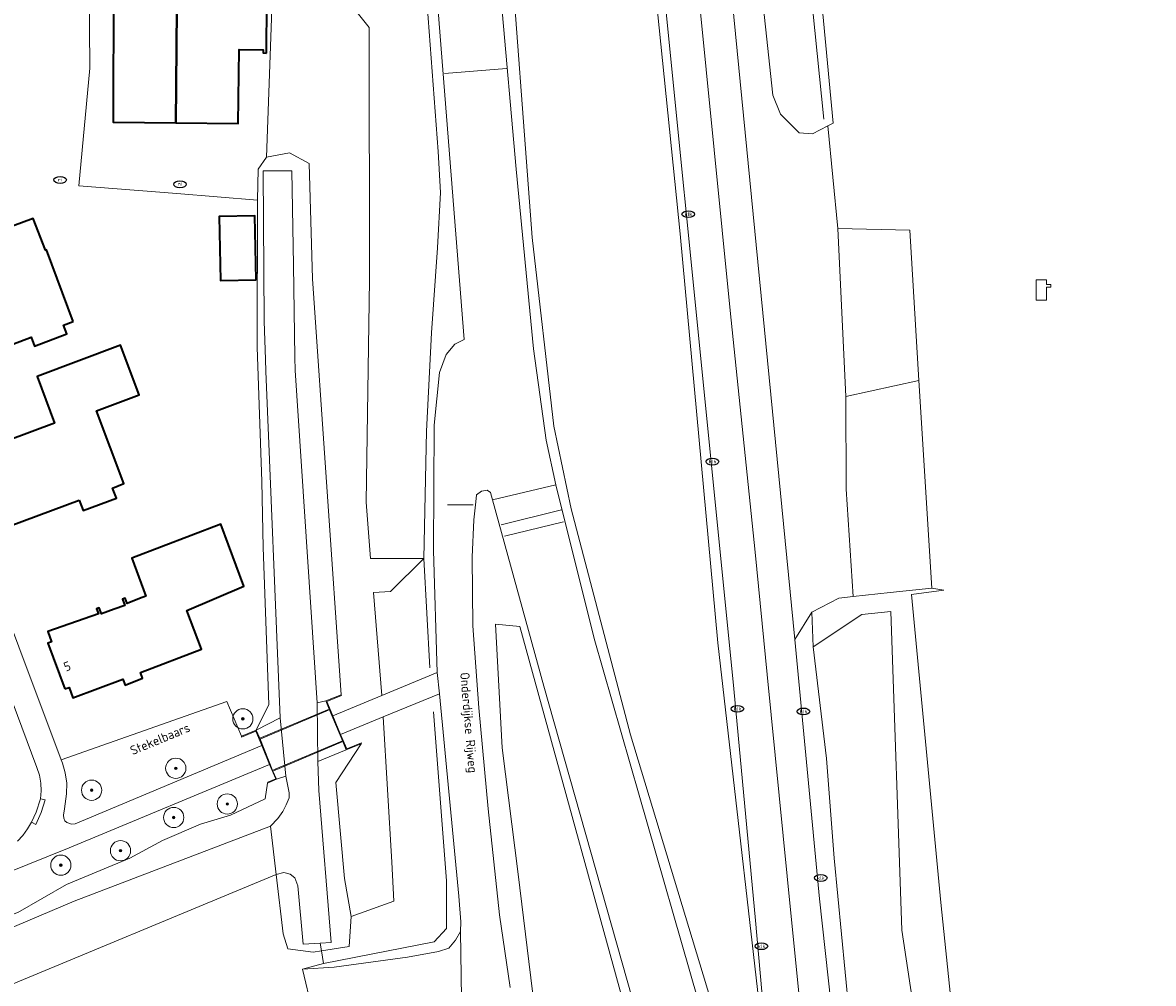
# Model space of a CAD drawing. Header units: metres. Extents: x 103671 to 105190, y 427150 to 429171.
# Tile 138 of 256: x 104755 to 104867, y 427315 to 427410. Entities that reach past the tile are written whole.
import ezdxf
from ezdxf.enums import TextEntityAlignment as Align

# ---------------------------------------------------------------- set-up
doc = ezdxf.new("R2010")
doc.units = ezdxf.units.M
for name, color, linetype, lineweight in [('B-WE-GR-BOOM-S', 253, 'Continuous', 25), ('B-WE-IE-MEUBILAIR-S', 253, 'Continuous', 25), ('B-WE-IE-TERREINAFSCHEIDING_KUNSTMATIG_HEKWERK-G', 253, 'IE-TERREINAFSCHEIDING_KUNSTMATIG-SO', 18), ('B-WE-IE-TERREINAFSCHEIDING_KUNSTMATIG_HEKWERK_RASTER-G', 253, 'IE-TERREINAFSCHEIDING_KUNSTMATIG-SO', 18), ('B-WE-IE-TERREINAFSCHEIDING_KUNSTMATIG_MUUR-GV', 253, 'Continuous', 18), ('B-WE-KL-WATER-S', 253, 'Continuous', 25), ('B-WE-KW-KUNSTWERK_DEK-GV', 253, 'Continuous', 18), ('B-WE-OG-BEBOUWING-GV', 253, 'Continuous', 35), ('B-WE-OG-BEBOUWING-T18', 7, 'Continuous', 18), ('B-WE-OG-TERREIN_BEGROEID-GV', 253, 'Continuous', 18), ('B-WE-OG-TERREIN_ERF-GV', 253, 'Continuous', 18), ('B-WE-OG-TERREIN_OEVER-GV', 253, 'Continuous', 18), ('B-WE-OG-TOPOGRAFIE-T18', 7, 'Continuous', 18), ('B-WE-OG-WATER_SLOOT-GV', 253, 'Continuous', 18), ('B-WE-OG-WEG-GV', 253, 'Continuous', 18), ('B-WE-VH-GESLOTENVERHARDING_ASFALT-GV', 253, 'Continuous', 18), ('B-WE-VH-ONVERHARD-GV', 253, 'Continuous', 18), ('B-WE-VH-OPENVERHARDING-GV', 253, 'Continuous', 18), ('B-WE-VH-OPENVERHARDING_BETONELEMENT-GV', 253, 'Continuous', 18), ('B-WE-VH-OPENVERHARDING_BETONSTRAATSTEEN-GV', 253, 'Continuous', 18), ('B-WE-VW-MARKERING_PICTOGRAM-G', 253, 'Continuous', 18)]:
    doc.layers.add(name, color=color, linetype=linetype, lineweight=lineweight)
doc.styles.add('NLCS-ISO', font='NLCS-ISO.ttf')
doc.styles.add('NLCS-ISO-M500-T18', font='NLCS-ISO.ttf', dxfattribs={"height": 0.9})
doc.linetypes.add('IE-TERREINAFSCHEIDING_KUNSTMATIG-SO', pattern='A,4,[82,NLCS.SHX,S=0.75,R=90,X=0,Y=0],4,-2', length=10)

# ---------------------------------------------------------------- blocks, each defined once
blk = doc.blocks.new('SKL-WATER_POMP-SO')
at = {"color": 0, "linetype": 'ByBlock', "lineweight": 18}
blk.add_lwpolyline([(1, 1.09), (1, 2), (-1, 2), (-1, -2), (1, -2), (1, 0.57), (1.85, 0.57), (1.85, 1.09)], close=True, dxfattribs=at)
blk = doc.blocks.new('SIE-MEUBILAIR_PUT_KOLK-SO')
blk.add_ellipse((0, 0), major_axis=(1.25, 0), ratio=0.54)
at = {"style": 'NLCS-ISO'}
blk.add_text('klk', height=0.75, dxfattribs=at).set_placement((0.03, 0), align=Align.MIDDLE_CENTER)
blk = doc.blocks.new('SIE-MEUBILAIR_PUT_RIOOLPUT-SO')
blk.add_ellipse((0, 0), major_axis=(1.25, 0), ratio=0.54)
at = {"style": 'NLCS-ISO'}
blk.add_text('ri', height=0.75, dxfattribs=at).set_placement((-0.04, 0.07), align=Align.MIDDLE_CENTER)
blk = doc.blocks.new('SGR-BOOM_GBKN-SO')
at = {"linetype": 'ByBlock', "lineweight": 18}
h = blk.add_hatch(color=0, dxfattribs=at)
h.dxf.hatch_style = 1
edge = h.paths.add_edge_path()
edge.add_arc((0, 0), 0.25, 0, 360)
at = {"color": 0, "linetype": 'ByBlock', "lineweight": 18}
for radius in [2, 0.25]:
    blk.add_circle((0, 0), radius, dxfattribs=at)
at = {"color": 0, "linetype": 'ByBlock', "lineweight": 18, "style": 'NLCS-ISO'}
blk.add_attdef('SOORT', (2.5, 0), '', height=1.5, dxfattribs=at)

msp = doc.modelspace()

# ---------------------------------------------------------------- linework, layer by layer
at = {"layer": 'B-WE-IE-TERREINAFSCHEIDING_KUNSTMATIG_HEKWERK-G', "flags": 128}
for points in [[(104834.149, 427400.123), (104829.966, 427441.328)], [(104866.213, 427236.293), (104861.685, 427246.834), (104854.961, 427266.044), (104850.955, 427281.988), (104847.809, 427302.436), (104845.693, 427322.792), (104842.821, 427353.178), (104846.006, 427353.63)], [(104778.539, 427338.933), (104785.206, 427341.752)], [(104779.775, 427335.869), (104786.531, 427338.699)]]:
    msp.add_lwpolyline(points, dxfattribs=at)
at = {"layer": 'B-WE-IE-TERREINAFSCHEIDING_KUNSTMATIG_HEKWERK_RASTER-G', "flags": 128}
for points in [[(104819.947, 427388.795), (104815.619, 427431.437)], [(104802.936, 427420.525), (104805.337, 427388.45)], [(104794.957, 427411.408), (104796.042, 427396.92)], [(104796.042, 427396.92), (104796.278, 427392.889)], [(104796.278, 427392.889), (104795.971, 427387.41)], [(104805.337, 427388.45), (104807.471, 427369.806)], [(104823.664, 427348.407), (104819.947, 427388.795)], [(104795.971, 427387.41), (104795.382, 427379.031)], [(104795.382, 427379.031), (104794.888, 427369.324)], [(104794.888, 427369.324), (104794.644, 427356.753)], [(104807.471, 427369.806), (104809.199, 427361.661)], [(104809.199, 427361.661), (104815.038, 427339.336)], [(104794.644, 427356.753), (104795.241, 427345.951)], [(104866.7, 427190.484), (104863.806, 427196.637), (104858.842, 427206.25), (104853.916, 427216.591), (104849.406, 427226.71), (104843.88, 427239.881), (104839.195, 427252.433), (104835.357, 427264.004), (104833.355, 427269.523), (104831.089, 427274.396), (104821.574, 427293.227), (104818.681, 427299.914), (104816.082, 427306.645), (104804.108, 427350.015), (104801.723, 427350.264), (104802.365, 427338.041), (104803.955, 427325.562), (104805.742, 427311.038), (104809.234, 427295.674), (104813.657, 427282.607), (104820.117, 427267.056), (104828.05, 427246.907), (104838.074, 427223.936), (104845.343, 427206.494), (104851.901, 427192.332), (104855.135, 427186.043)], [(104828.852, 427303.266), (104823.664, 427348.407)], [(104795.582, 427341.588), (104796.285, 427332.603)], [(104815.038, 427339.336), (104826.234, 427302.363)], [(104796.285, 427332.603), (104796.867, 427324.91)], [(104796.867, 427324.91), (104796.869, 427320.214)], [(104796.869, 427320.214), (104795.643, 427318.884)], [(104784.512, 427318.01), (104784.388, 427318.759)], [(104795.643, 427318.884), (104784.721, 427316.753)], [(104784.721, 427316.753), (104784.512, 427318.01)]]:
    msp.add_lwpolyline(points, dxfattribs=at)
at = {"layer": 'B-WE-IE-TERREINAFSCHEIDING_KUNSTMATIG_MUUR-GV', "flags": 128}
for points in [[(104786.413, 427339.38), (104785.644, 427341.205), (104785.047, 427342.638), (104786.496, 427343.21), (104786.477, 427343.284), (104784.968, 427342.675), (104785.292, 427341.883), (104786.632, 427338.662), (104786.966, 427337.839), (104788.459, 427338.455), (104788.469, 427338.549), (104787.012, 427337.943)], [(104776.636, 427339.099), (104778.032, 427339.706), (104778.623, 427338.283), (104779.394, 427336.417), (104779.999, 427334.994), (104779.223, 427334.66), (104779.208, 427334.567), (104780.085, 427334.957), (104779.73, 427335.757), (104778.425, 427338.995), (104778.068, 427339.794), (104776.609, 427339.185)]]:
    msp.add_lwpolyline(points, close=True, dxfattribs=at)
at = {"layer": 'B-WE-KW-KUNSTWERK_DEK-GV', "flags": 128}
msp.add_lwpolyline([(104779.73, 427335.757), (104786.632, 427338.662), (104785.292, 427341.883), (104778.425, 427338.995)], close=True, dxfattribs=at)
at = {"layer": 'B-WE-OG-BEBOUWING-GV', "flags": 128}
for points in [[(104770.261, 427414.774), (104765.856, 427414.834), (104765.835, 427413.333), (104763.982, 427413.358), (104763.946, 427399.834), (104770.128, 427399.759)], [(104779.079, 427406.647), (104779.11, 427411.701), (104778.811, 427411.683), (104778.796, 427411.355), (104776.451, 427411.386), (104776.496, 427413.217), (104774.646, 427413.242), (104774.666, 427414.713), (104770.261, 427414.774), (104770.128, 427399.759), (104776.31, 427399.684), (104776.406, 427407.002), (104778.753, 427406.974), (104778.755, 427406.653)], [(104759.983, 427380.138), (104757.359, 427387.205), (104757.259, 427387.172), (104756.03, 427390.302), (104748.358, 427387.482), (104749.519, 427384.362), (104746.751, 427383.276), (104747.529, 427381.205), (104746.567, 427380.843), (104748.469, 427375.804), (104755.851, 427378.583), (104756.186, 427377.712), (104759.365, 427378.934), (104759.039, 427379.783)], [(104778.072, 427384.261), (104777.956, 427390.579), (104774.422, 427390.514), (104774.538, 427384.196)], [(104760.575, 427362.495), (104760.994, 427361.477), (104764.277, 427362.701), (104763.866, 427363.685), (104764.995, 427364.157), (104762.309, 427371.331), (104766.509, 427372.914), (104764.676, 427377.817), (104756.432, 427374.727), (104758.147, 427370.108), (104750.981, 427367.433), (104753.765, 427359.961)], [(104759.181, 427343.876), (104759.587, 427344.01), (104759.974, 427342.994), (104764.903, 427344.832), (104765.133, 427344.245), (104766.856, 427344.921), (104766.64, 427345.49), (104772.684, 427347.779), (104771.219, 427351.605), (104776.87, 427354.017), (104774.574, 427360.148), (104765.779, 427356.773), (104767.169, 427353.021), (104766.552, 427352.78), (104765.34, 427352.307), (104765.143, 427352.811), (104764.87, 427352.721), (104765.09, 427352.104), (104764.058, 427351.73), (104762.791, 427351.271), (104762.576, 427351.865), (104762.307, 427351.762), (104762.494, 427351.278), (104757.508, 427349.551), (104757.868, 427348.513), (104757.482, 427348.379)]]:
    msp.add_lwpolyline(points, close=True, dxfattribs=at)
at = {"layer": 'B-WE-OG-TERREIN_BEGROEID-GV', "flags": 128}
for points in [[(104831.081, 427441.909), (104830.159, 427441.94), (104828.667, 427441.339), (104826.974, 427440.207), (104825.721, 427438.041), (104825.495, 427436.266), (104829.123, 427402.493), (104829.852, 427400.597), (104831.72, 427398.758), (104833.032, 427398.674), (104834.534, 427399.459), (104835.06, 427399.733)], [(104789.38, 427356.732), (104788.923, 427362.291), (104789.269, 427384.254), (104789.236, 427409.174), (104785.308, 427414.105), (104779.818, 427416.465), (104779.109, 427396.369), (104781.362, 427396.78), (104783.313, 427395.727), (104783.633, 427384.369), (104786.477, 427343.284), (104786.496, 427343.21), (104785.047, 427342.638), (104785.644, 427341.205), (104790.49, 427343.212), (104789.655, 427353.381), (104791.337, 427353.493), (104794.644, 427356.753)], [(104843.544, 427374.321), (104836.305, 427372.737), (104836.35, 427363.58), (104837.057, 427352.982), (104840.693, 427353.372), (104844.807, 427353.812)], [(104778.032, 427339.706), (104776.636, 427339.099), (104776.609, 427339.185), (104775.184, 427342.611), (104758.815, 427336.859), (104758.941, 427336.523), (104759.22, 427335.586), (104759.357, 427334.558), (104759.339, 427333.514), (104759.142, 427332.023), (104759.031, 427331.416), (104759.058, 427331.091), (104759.186, 427330.854), (104759.381, 427330.664), (104759.833, 427330.5), (104760.205, 427330.554), (104778.623, 427338.283)], [(104785.965, 427334.258), (104786.811, 427325.138), (104787.455, 427321.41), (104791.674, 427322.913), (104791.472, 427326.763), (104790.629, 427341.107), (104786.413, 427339.38), (104787.012, 427337.943), (104788.469, 427338.549), (104788.459, 427338.455), (104785.928, 427334.637)], [(104779.999, 427334.994), (104779.394, 427336.417), (104759.588, 427328.169), (104751.389, 427324.871), (104747.054, 427323.101), (104742.647, 427321.266), (104743.852, 427318.68), (104749.65, 427320.635), (104753.053, 427321.254), (104754.523, 427321.801), (104759.332, 427324.564), (104765.593, 427327.155), (104768.828, 427328.914), (104772.587, 427330.524), (104775.545, 427331.404), (104778.954, 427333.018), (104779.208, 427334.567), (104779.223, 427334.66)]]:
    msp.add_lwpolyline(points, close=True, dxfattribs=at)
for points in [[(104847.809, 427302.436), (104845.693, 427322.792), (104842.821, 427353.178), (104846.006, 427353.63), (104844.807, 427353.812), (104840.693, 427353.372), (104837.057, 427352.982), (104835.614, 427352.828), (104832.968, 427351.441), (104833.096, 427348.025), (104837.907, 427351.227), (104840.763, 427351.507), (104841.851, 427320.062), (104845.875, 427293.477)], [(104845.875, 427293.477), (104841.851, 427320.062), (104840.763, 427351.507), (104837.907, 427351.227), (104833.096, 427348.025), (104834.41, 427337.005), (104835.176, 427327.157), (104837.343, 427304.649)]]:
    msp.add_lwpolyline(points, dxfattribs=at)
at = {"layer": 'B-WE-OG-TERREIN_ERF-GV', "flags": 128}
for points in [[(104831.081, 427441.909), (104835.06, 427399.733), (104834.534, 427399.459), (104835.539, 427389.311), (104842.629, 427389.172), (104843.544, 427374.321), (104844.807, 427353.812), (104846.006, 427353.63), (104842.821, 427353.178), (104845.693, 427322.792), (104847.809, 427302.436)], [(104783.62, 427312.18), (104782.643, 427316.189), (104784.721, 427316.753), (104784.512, 427318.01), (104783.697, 427317.889), (104781.209, 427318.219), (104780.727, 427319.694), (104780.038, 427325.547), (104751.32, 427313.629)]]:
    msp.add_lwpolyline(points, dxfattribs=at)
for points in [[(104777.104, 427421.398), (104761.502, 427421.327), (104761.628, 427405.17), (104760.54, 427393.536), (104770.237, 427392.787), (104778.216, 427392.11), (104778.286, 427395.195), (104779.109, 427396.369), (104779.818, 427416.465), (104779.949, 427420.178), (104779.992, 427421.411)], [(104760.54, 427393.536), (104761.628, 427405.17), (104761.502, 427421.327), (104756.04, 427421.07), (104753.979, 427420.934), (104748.679, 427420.41), (104748.452, 427420.388), (104743.095, 427419.723), (104739.052, 427418.878), (104733.4, 427416.992), (104731.313, 427416.258), (104730.621, 427415.908), (104730.068, 427415.363), (104729.595, 427414.723), (104758.815, 427336.859), (104775.184, 427342.611), (104776.609, 427339.185), (104778.068, 427339.794), (104779.322, 427342.342), (104778.758, 427357.83), (104778.617, 427364.341), (104778.167, 427377.622), (104778.216, 427392.11), (104770.237, 427392.787)], [(104765.856, 427414.834), (104770.261, 427414.774), (104774.666, 427414.713), (104774.646, 427413.242), (104776.496, 427413.217), (104776.451, 427411.386), (104778.796, 427411.355), (104778.811, 427411.683), (104779.11, 427411.701), (104779.079, 427406.647), (104778.755, 427406.653), (104778.753, 427406.974), (104776.406, 427407.002), (104776.31, 427399.684), (104770.128, 427399.759), (104763.946, 427399.834), (104763.982, 427413.358), (104765.835, 427413.333)], [(104756.03, 427390.302), (104757.259, 427387.172), (104757.359, 427387.205), (104759.983, 427380.138), (104759.039, 427379.783), (104759.365, 427378.934), (104756.186, 427377.712), (104755.851, 427378.583), (104748.469, 427375.804), (104746.567, 427380.843), (104747.529, 427381.205), (104746.751, 427383.276), (104749.519, 427384.362), (104748.358, 427387.482)], [(104777.956, 427390.579), (104778.072, 427384.261), (104774.538, 427384.196), (104774.422, 427390.514)], [(104760.994, 427361.477), (104760.575, 427362.495), (104753.765, 427359.961), (104750.981, 427367.433), (104758.147, 427370.108), (104756.432, 427374.727), (104764.676, 427377.817), (104766.509, 427372.914), (104762.309, 427371.331), (104764.995, 427364.157), (104763.866, 427363.685), (104764.277, 427362.701)], [(104759.587, 427344.01), (104759.181, 427343.876), (104757.482, 427348.379), (104757.868, 427348.513), (104757.508, 427349.551), (104762.494, 427351.278), (104762.307, 427351.762), (104762.576, 427351.865), (104762.791, 427351.271), (104764.058, 427351.73), (104765.09, 427352.104), (104764.87, 427352.721), (104765.143, 427352.811), (104765.34, 427352.307), (104766.552, 427352.78), (104767.169, 427353.021), (104765.779, 427356.773), (104774.574, 427360.148), (104776.87, 427354.017), (104771.219, 427351.605), (104772.684, 427347.779), (104766.64, 427345.49), (104766.856, 427344.921), (104765.133, 427344.245), (104764.903, 427344.832), (104759.974, 427342.994)]]:
    msp.add_lwpolyline(points, close=True, dxfattribs=at)
at = {"layer": 'B-WE-OG-TERREIN_OEVER-GV', "flags": 128}
for points in [[(104778.982, 427376.402), (104778.868, 427380.169), (104778.771, 427395.022), (104781.581, 427395.004), (104781.775, 427385.697), (104781.902, 427376.608), (104781.92, 427375.289), (104784.093, 427342.484), (104784.968, 427342.675), (104786.477, 427343.284), (104783.633, 427384.369), (104783.313, 427395.727), (104781.362, 427396.78), (104779.109, 427396.369), (104778.286, 427395.195), (104778.216, 427392.11), (104778.167, 427377.622), (104778.617, 427364.341), (104778.758, 427357.83), (104779.322, 427342.342), (104778.068, 427339.794), (104780.451, 427341.027), (104779.017, 427375.242)], [(104784.148, 427336.706), (104786.966, 427337.839), (104786.632, 427338.662), (104785.292, 427341.883), (104784.968, 427342.675), (104784.093, 427342.484)], [(104780.085, 427334.957), (104780.99, 427335.25), (104780.451, 427341.027), (104778.068, 427339.794), (104778.425, 427338.995), (104779.73, 427335.757)], [(104784.512, 427318.01), (104787.269, 427318.421), (104787.455, 427321.41), (104786.811, 427325.138), (104785.965, 427334.258), (104785.928, 427334.637), (104788.459, 427338.455), (104786.966, 427337.839), (104784.148, 427336.706), (104784.276, 427333.838), (104785.489, 427318.82), (104784.388, 427318.759), (104782.718, 427318.667), (104782.179, 427324.439), (104781.897, 427325.201), (104781.416, 427325.579), (104780.812, 427325.739), (104780.038, 427325.547), (104780.727, 427319.694), (104781.209, 427318.219), (104783.697, 427317.889)]]:
    msp.add_lwpolyline(points, close=True, dxfattribs=at)
msp.add_lwpolyline([(104750.668, 427318.923), (104760.085, 427322.918), (104779.474, 427330.331), (104780.226, 427331.074), (104780.713, 427331.777), (104781.043, 427332.431), (104781.317, 427333.1), (104781.323, 427333.605), (104780.99, 427335.25), (104780.085, 427334.957), (104779.208, 427334.567), (104778.954, 427333.018), (104775.545, 427331.404), (104772.587, 427330.524), (104768.828, 427328.914), (104765.593, 427327.155), (104759.332, 427324.564), (104754.523, 427321.801)], dxfattribs=at)
at = {"layer": 'B-WE-OG-WATER_SLOOT-GV', "flags": 128}
for points in [[(104778.868, 427380.169), (104778.982, 427376.402), (104779.017, 427375.242), (104780.451, 427341.027), (104780.99, 427335.25), (104781.323, 427333.605), (104781.317, 427333.1), (104781.043, 427332.431), (104780.713, 427331.777), (104780.226, 427331.074), (104779.474, 427330.331), (104780.038, 427325.547), (104780.812, 427325.739), (104781.416, 427325.579), (104781.897, 427325.201), (104782.179, 427324.439), (104782.718, 427318.667), (104784.388, 427318.759), (104785.489, 427318.82), (104784.276, 427333.838), (104784.148, 427336.706), (104784.093, 427342.484), (104781.92, 427375.289), (104781.902, 427376.608), (104781.775, 427385.697), (104781.581, 427395.004), (104778.771, 427395.022)], [(104734.683, 427312.142), (104734.397, 427312.109), (104734.116, 427312.05), (104720.653, 427307.511), (104694.348, 427295.958), (104678.994, 427289.377), (104653.399, 427277.36), (104654.804, 427274.035), (104655.7, 427274.413), (104679.655, 427283.719), (104710.853, 427296.139), (104737.386, 427306.701), (104738.863, 427308.46), (104740.539, 427309.155), (104751.32, 427313.629), (104780.038, 427325.547), (104779.474, 427330.331), (104760.085, 427322.918), (104750.668, 427318.923)]]:
    msp.add_lwpolyline(points, close=True, dxfattribs=at)
at = {"layer": 'B-WE-OG-WEG-GV', "flags": 128}
for points in [[(104785.308, 427414.105), (104789.236, 427409.174), (104789.269, 427384.254), (104788.923, 427362.291), (104789.38, 427356.732), (104794.644, 427356.753), (104791.337, 427353.493), (104789.655, 427353.381), (104790.49, 427343.212), (104795.955, 427345.476), (104795.589, 427357.52), (104795.652, 427369.918), (104796.185, 427375.101), (104796.842, 427376.888), (104797.689, 427377.92), (104798.618, 427378.36), (104796.036, 427410.806)], [(104802.269, 427411.949), (104803.743, 427395.171), (104805.453, 427377.459), (104806.73, 427368.438), (104807.664, 427364.028), (104811.454, 427348.833), (104815.92, 427333.375), (104821.729, 427313.102), (104826.529, 427300.17), (104828.008, 427300.179), (104829.118, 427300.876), (104829.028, 427302.849), (104828.987, 427303.312), (104827.404, 427320.989), (104825.271, 427343.885), (104822.234, 427374.175), (104818.52, 427411.31)], [(104816.254, 427309.617), (104806.504, 427344.128), (104801.419, 427362.53), (104801.232, 427363.272), (104800.884, 427363.478), (104800.342, 427363.402), (104799.852, 427363.037), (104799.781, 427362.345), (104799.571, 427360.55), (104799.421, 427356.872), (104799.489, 427350.101), (104800.051, 427341.998), (104800.99, 427332.011), (104802.108, 427321.557), (104803.154, 427314.372)], [(104837.343, 427304.649), (104835.176, 427327.157), (104834.41, 427337.005), (104833.096, 427348.025), (104832.968, 427351.441), (104831.283, 427348.755), (104833.734, 427323.145), (104836.839, 427294.633)]]:
    msp.add_lwpolyline(points, dxfattribs=at)
msp.add_lwpolyline([(104787.269, 427318.421), (104784.512, 427318.01), (104784.721, 427316.753), (104782.643, 427316.189), (104785.773, 427316.397), (104793.018, 427317.382), (104796.095, 427317.936), (104797.118, 427318.285), (104797.757, 427319.065), (104798.27, 427319.912), (104798.279, 427320.876), (104798.098, 427323.403), (104796.168, 427343.376), (104790.629, 427341.107), (104791.472, 427326.763), (104791.674, 427322.913), (104787.455, 427321.41)], close=True, dxfattribs=at)
at = {"layer": 'B-WE-VH-GESLOTENVERHARDING_ASFALT-GV', "flags": 128}
for points in [[(104836.839, 427294.633), (104833.734, 427323.145), (104831.283, 427348.755), (104819.394, 427470.064)], [(104819.394, 427470.064), (104831.283, 427348.755), (104832.968, 427351.441), (104835.614, 427352.828), (104837.057, 427352.982), (104836.35, 427363.58), (104836.305, 427372.737), (104835.539, 427389.311), (104834.534, 427399.459), (104833.032, 427398.674), (104831.72, 427398.758), (104829.852, 427400.597), (104829.123, 427402.493), (104825.495, 427436.266)], [(104803.154, 427314.372), (104802.108, 427321.557), (104800.99, 427332.011), (104800.051, 427341.998), (104799.489, 427350.101), (104799.421, 427356.872), (104799.571, 427360.55), (104799.781, 427362.345), (104799.852, 427363.037), (104800.342, 427363.402), (104800.884, 427363.478), (104801.232, 427363.272), (104801.419, 427362.53), (104807.664, 427364.028), (104806.73, 427368.438), (104805.453, 427377.459), (104803.743, 427395.171), (104802.269, 427411.949)], [(104818.52, 427411.31), (104822.234, 427374.175), (104825.271, 427343.885), (104827.404, 427320.989), (104828.987, 427303.312)], [(104796.036, 427410.806), (104798.618, 427378.36), (104797.689, 427377.92), (104796.842, 427376.888), (104796.185, 427375.101), (104795.652, 427369.918), (104795.589, 427357.52), (104795.955, 427345.476), (104796.168, 427343.376), (104798.098, 427323.403), (104798.279, 427320.876), (104798.27, 427319.912), (104798.375, 427311.155), (104798.953, 427308.691), (104800.041, 427303.791), (104801.57, 427297.554), (104807.785, 427278.548), (104814.673, 427262.373), (104819.113, 427251.908), (104824.239, 427239.051), (104829.869, 427225.043), (104832.467, 427219.241), (104832.998, 427217.664)]]:
    msp.add_lwpolyline(points, dxfattribs=at)
for points in [[(104811.454, 427348.833), (104807.664, 427364.028), (104801.419, 427362.53), (104806.504, 427344.128), (104816.254, 427309.617), (104817.58, 427304.765), (104819.519, 427300.151), (104822.354, 427293.984), (104827.139, 427284.583), (104832.038, 427274.772), (104833.95, 427270.959), (104829.118, 427300.876), (104828.008, 427300.179), (104826.529, 427300.17), (104821.729, 427313.102), (104815.92, 427333.375)], [(104798.27, 427319.912), (104797.757, 427319.065), (104797.118, 427318.285), (104796.095, 427317.936), (104793.018, 427317.382), (104785.773, 427316.397), (104782.643, 427316.189), (104783.62, 427312.18), (104787.276, 427312.363), (104793.839, 427313.1), (104795.66, 427313.051), (104796.696, 427312.681), (104797.729, 427311.946), (104798.375, 427311.155)]]:
    msp.add_lwpolyline(points, close=True, dxfattribs=at)
at = {"layer": 'B-WE-VH-ONVERHARD-GV', "flags": 128}
msp.add_lwpolyline([(104786.632, 427338.662), (104785.292, 427341.883), (104778.425, 427338.995), (104779.73, 427335.757)], close=True, dxfattribs=at)
at = {"layer": 'B-WE-VH-OPENVERHARDING-GV', "flags": 128}
msp.add_lwpolyline([(104754.484, 427328.822), (104755.014, 427329.403), (104755.489, 427330.04), (104755.871, 427330.701), (104755.88, 427330.717), (104756.328, 427331.703), (104756.756, 427333.017), (104756.83, 427333.799), (104756.806, 427334.574), (104756.662, 427335.347), (104756.416, 427336.097), (104752.038, 427347.802)], dxfattribs=at)
at = {"layer": 'B-WE-VH-OPENVERHARDING_BETONELEMENT-GV', "flags": 128}
for points in [[(104842.629, 427389.172), (104835.539, 427389.311), (104836.305, 427372.737), (104843.544, 427374.321)], [(104757.217, 427332.904), (104756.756, 427333.017), (104756.328, 427331.703), (104755.88, 427330.717), (104755.871, 427330.701), (104756.295, 427330.466), (104756.843, 427331.657)]]:
    msp.add_lwpolyline(points, close=True, dxfattribs=at)
at = {"layer": 'B-WE-VH-OPENVERHARDING_BETONSTRAATSTEEN-GV', "flags": 128}
for points in [[(104751.389, 427324.871), (104759.588, 427328.169), (104779.394, 427336.417), (104778.623, 427338.283), (104760.205, 427330.554), (104759.833, 427330.5), (104759.381, 427330.664), (104759.186, 427330.854), (104759.058, 427331.091), (104759.031, 427331.416), (104759.142, 427332.023), (104759.339, 427333.514), (104759.357, 427334.558), (104759.22, 427335.586), (104758.941, 427336.523), (104758.815, 427336.859), (104729.595, 427414.723)], [(104752.038, 427347.802), (104756.416, 427336.097), (104756.662, 427335.347), (104756.806, 427334.574), (104756.83, 427333.799), (104756.756, 427333.017), (104757.217, 427332.904), (104756.843, 427331.657), (104756.295, 427330.466), (104755.871, 427330.701), (104755.489, 427330.04), (104755.014, 427329.403), (104754.484, 427328.822)]]:
    msp.add_lwpolyline(points, dxfattribs=at)
msp.add_lwpolyline([(104785.644, 427341.205), (104786.413, 427339.38), (104790.629, 427341.107), (104796.168, 427343.376), (104795.955, 427345.476), (104790.49, 427343.212)], close=True, dxfattribs=at)
at = {"layer": 'B-WE-VW-MARKERING_PICTOGRAM-G', "flags": 128}
for points in [[(104824.89, 427381.218), (104820.95, 427420.924)], [(104796.685, 427404.618), (104802.794, 427405.122)], [(104827.349, 427357.38), (104824.89, 427381.218)], [(104796.983, 427362.053), (104799.507, 427362.053)], [(104802.264, 427360.083), (104808.224, 427361.534)], [(104802.599, 427358.958), (104808.427, 427360.356)], [(104828.552, 427345.291), (104827.349, 427357.38)], [(104829.344, 427337.331), (104828.552, 427345.291)], [(104830.928, 427321.407), (104829.344, 427337.331)], [(104832.398, 427306.622), (104830.928, 427321.407)]]:
    msp.add_lwpolyline(points, dxfattribs=at)

# ---------------------------------------------------------------- block references
at = {"layer": 'B-WE-GR-BOOM-S', "xscale": 0.5, "yscale": 0.5, "zscale": 0.5}
for p in [(104776.759, 427340.912), (104770.131, 427336.029), (104761.82, 427333.865), (104775.22, 427332.507), (104769.927, 427331.174), (104764.673, 427327.893), (104758.777, 427326.464)]:
    msp.add_blockref('SGR-BOOM_GBKN-SO', p, dxfattribs=at)
at = {"layer": 'B-WE-IE-MEUBILAIR-S', "xscale": 0.5, "yscale": 0.5, "zscale": 0.5}
for name, p in [('SIE-MEUBILAIR_PUT_RIOOLPUT-SO', (104758.71, 427394.115)), ('SIE-MEUBILAIR_PUT_RIOOLPUT-SO', (104770.548, 427393.693)), ('SIE-MEUBILAIR_PUT_KOLK-SO', (104820.76, 427390.74)), ('SIE-MEUBILAIR_PUT_KOLK-SO', (104823.14, 427366.31)), ('SIE-MEUBILAIR_PUT_KOLK-SO', (104825.61, 427341.9)), ('SIE-MEUBILAIR_PUT_KOLK-SO', (104832.13, 427341.64)), ('SIE-MEUBILAIR_PUT_KOLK-SO', (104833.85, 427325.2)), ('SIE-MEUBILAIR_PUT_KOLK-SO', (104827.98, 427318.46))]:
    msp.add_blockref(name, p, dxfattribs=at)
at = {"layer": 'B-WE-KL-WATER-S', "xscale": 0.5, "yscale": 0.5, "zscale": 0.5}
msp.add_blockref('SKL-WATER_POMP-SO', (104855.629, 427383.253), dxfattribs=at)

# ---------------------------------------------------------------- texts
at = {"layer": 'B-WE-OG-BEBOUWING-T18', "style": 'NLCS-ISO-M500-T18'}
msp.add_text('5', height=0.9, rotation=20.7, dxfattribs=at).set_placement((104759.411, 427346.1), align=Align.MIDDLE)
at = {"layer": 'B-WE-OG-TOPOGRAFIE-T18', "style": 'NLCS-ISO-M500-T18'}
for s, rotation, p in [('Onderdijkse Rijweg', 274.8, (104798.954, 427340.526)), ('Stekelbaars', 22.6, (104768.577, 427338.931))]:
    msp.add_text(s, height=0.9, rotation=rotation, dxfattribs=at).set_placement(p, align=Align.MIDDLE)

doc.saveas('drawing.dxf')
